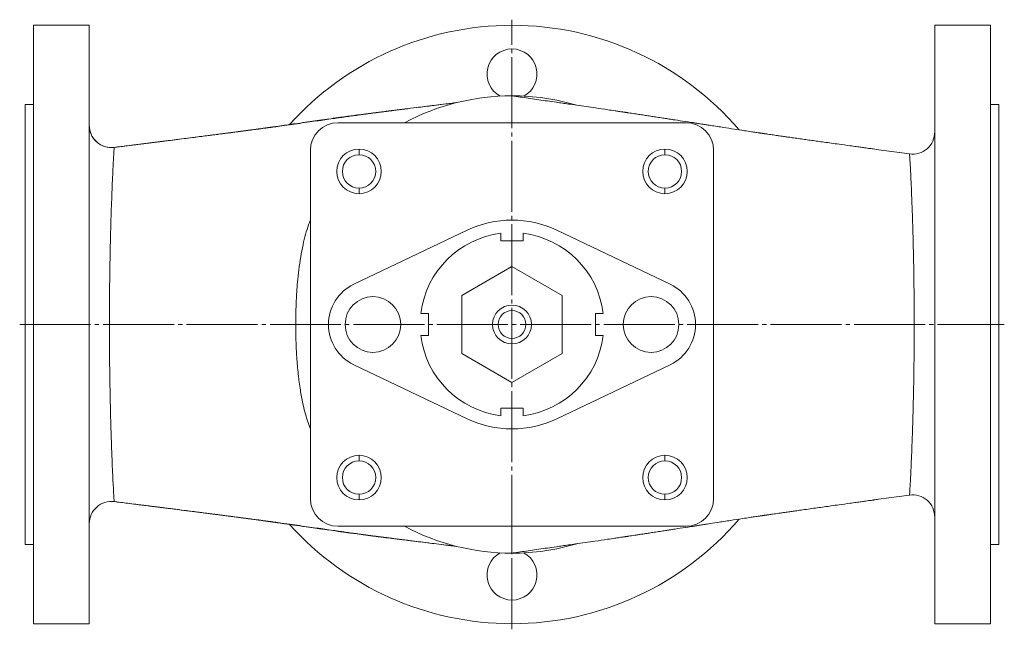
# Model space of a CAD drawing. Header units: millimetres. Extents: x 0 to 1186, y -528 to 297.
# Tile 1 of 3: x 331 to 685, y -528 to -310. Entities that reach past the tile are written whole.
import ezdxf

# ---------------------------------------------------------------- set-up
doc = ezdxf.new("R2010")
doc.units = ezdxf.units.MM
doc.linetypes.add('K5LT_AXLED', pattern=[29.999298, 25.499298, -1.5, 1.5, -1.5])
doc.linetypes.add('K5LT_THIN', pattern=[0])
doc.layers.add('Системный слой', color=7, linetype='Continuous')

msp = doc.modelspace()

# ---------------------------------------------------------------- linework, layer by layer
at = {"layer": 'Системный слой', "color": 7, "linetype": 'K5LT_THIN', "lineweight": 9}
for p, q in [((336, -311.5), (356, -311.5)), ((336, -311.5), (336, -526.5)), ((356, -311.5), (356, -526.5)), ((660, -526.5), (660, -311.5)), ((680, -311.5), (660, -311.5)), ((680, -526.5), (680, -311.5)), ((508, -346.5), (508, -336.846)), ((336, -340), (333, -340)), ((333, -498), (333, -340)), ((680, -340), (683, -340)), ((683, -340), (683, -498)), ((570.5, -346.5), (445.5, -346.5)), ((364.994, -355.374), (371.619, -354.545)), ((435.5, -356.5), (435.5, -481.5)), ((453, -356), (453, -358)), ((563, -356), (563, -358)), ((580.5, -481.5), (580.5, -356.5)), ((650.907, -357.738), (638.935, -356.077)), ((638.935, -356.077), (650.9, -357.737)), ((638.935, -356.077), (650.9, -357.737)), ((650.9, -357.737), (650.901, -357.737)), ((453, -372), (453, -370)), ((563, -372), (563, -370)), ((491.875, -385.144), (451.12, -404.555)), ((564.88, -404.555), (524.125, -385.144)), ((504, -389), (504, -386.243)), ((512, -389), (504, -389)), ((512, -386.243), (512, -389)), ((508, -398.215), (490, -408.608)), ((526, -408.608), (508, -398.215)), ((490, -408.608), (490, -429.392)), ((526, -429.392), (526, -408.608)), ((475.243, -415), (478, -415)), ((478, -415), (478, -423)), ((538, -415), (540.757, -415)), ((538, -423), (538, -415)), ((478, -423), (475.243, -423)), ((540.757, -423), (538, -423)), ((490, -429.392), (508, -439.785)), ((508, -439.785), (526, -429.392)), ((451.12, -433.445), (491.875, -452.856)), ((524.125, -452.856), (564.88, -433.445)), ((660, -433.494), (660, -444.89)), ((504, -449), (512, -449)), ((504, -451.757), (504, -449)), ((512, -449), (512, -451.757)), ((453, -466), (453, -468)), ((563, -466), (563, -468)), ((660, -465.273), (660, -465.548)), ((453, -482), (453, -480)), ((563, -482), (563, -480)), ((639.749, -481.81), (650.9, -480.263)), ((650.9, -480.263), (639.749, -481.81)), ((639.749, -481.81), (650.9, -480.263)), ((364.986, -482.625), (373.174, -483.65)), ((364.994, -482.626), (364.994, -482.626)), ((445.5, -491.5), (570.5, -491.5)), ((508, -491.5), (508, -501.154)), ((336, -498), (333, -498)), ((680, -498), (683, -498)), ((508, -501.154), (507.876, -501.139)), ((508, -501.154), (507.876, -501.139)), ((508, -501.154), (507.876, -501.139)), ((336, -526.5), (356, -526.5)), ((680, -526.5), (660, -526.5))]:
    msp.add_line(p, q, dxfattribs=at)
at = {"layer": 'Системный слой', "color": 30, "linetype": 'K5LT_AXLED', "lineweight": 9, "true_color": 0xff8000}
for p, q in [((508, -528.5), (508, -309.5)), ((331, -419), (685, -419))]:
    msp.add_line(p, q, dxfattribs=at)
at = {"layer": 'Системный слой', "color": 7, "linetype": 'K5LT_THIN', "lineweight": 9}
for centre, radius, start, end in [((508, -419), 107.5, 90, 138.07603), ((508, -419), 107.5, 40.57711, 90), ((508, -329), 9, 90, 242.09694), ((508, -329), 9, 297.90306, 90), ((508, -419), 82.154, 90, 118.0564), ((508, -419), 82.154, 73.49559, 90), ((445.5, -356.5), 10, 90, 180), ((570.5, -356.5), 10, 0, 90), ((571.64, -355.36), 9, 76.02611, 86.28909), ((364, -347.436), 8, 180, 272.26953), ((364, -347.436), 8, 180.00129, 277.13759), ((364, -347.436), 8, 180.00131, 277.13682), ((652, -349.813), 8, 262.09991, 359.99774), ((652, -349.813), 8, 262.10194, 359.99798), ((453, -364), 8, 90, 270), ((453, -364), 8, 270, 90), ((563, -364), 8, 90, 270), ((563, -364), 8, 270, 90), ((453, -364), 6, 90, 270), ((453, -364), 6, 270, 90), ((563, -364), 6, 90, 270), ((563, -364), 6, 270, 90), ((508, -419), 37.5, 64.53244, 115.46756), ((508, -419), 33, 96.96206, 173.03794), ((508, -419), 33, 6.96206, 83.03794), ((458, -419), 16, 115.46756, 244.53244), ((558, -419), 16, 295.46756, 64.53244), ((458, -419), 10, 90, 270), ((458, -419), 10, 270, 90), ((558, -419), 10, 90, 270), ((558, -419), 10, 270, 90), ((508, -419), 7, 90, 270), ((508, -419), 5, 90, 270), ((508, -419), 7, 270, 90), ((508, -419), 5, 270, 90), ((508, -419), 33, 186.96206, 263.03794), ((508, -419), 33, 276.96206, 353.03794), ((508, -419), 37.5, 244.53244, 295.46756), ((453, -474), 8, 90, 270), ((453, -474), 8, 270, 90), ((563, -474), 8, 90, 270), ((563, -474), 8, 270, 90), ((453, -474), 6, 90, 270), ((453, -474), 6, 270, 90), ((563, -474), 6, 90, 270), ((563, -474), 6, 270, 90), ((652, -488.187), 8, 0, 97.90079), ((652, -488.187), 8, 0, 97.89982), ((364, -490.564), 8, 82.86367, 179.99967), ((364, -490.564), 8, 82.86504, 179.99989), ((445.5, -481.5), 10, 180, 270), ((570.5, -481.5), 10, 270, 0), ((508, -419), 107.5, 221.92353, 270), ((508, -419), 82.154, 241.9436, 270), ((508, -419), 107.5, 270, 319.42368), ((571.64, -482.64), 9, 273.73277, 283.95938), ((508, -419), 82.154, 270, 286.50031), ((508, -509), 9, 117.90306, 270), ((508, -509), 9, 270, 62.09694)]:
    msp.add_arc(centre, radius, start, end, dxfattribs=at)
for points, knots in [([(382.752, -353.151), (383.315, -353.08), (384.808, -352.891), (387.686, -352.528), (391.201, -352.083), (394.643, -351.645), (397.48, -351.282), (399.876, -350.974), (402.187, -350.676), (404.549, -350.371), (406.771, -350.081), (408.738, -349.824), (410.388, -349.607), (411.957, -349.401), (413.406, -349.209), (414.686, -349.039), (415.749, -348.897), (416.805, -348.756), (417.759, -348.628), (418.397, -348.542), (418.683, -348.503), (418.764, -348.493), (418.862, -348.479), (418.991, -348.462), (419.113, -348.446), (419.215, -348.432), (419.279, -348.423), (419.339, -348.415), (419.413, -348.404), (419.478, -348.395), (419.546, -348.385), (419.595, -348.379), (419.65, -348.371), (419.711, -348.362), (419.763, -348.355), (419.801, -348.35), (419.823, -348.347), (419.838, -348.344), (419.853, -348.342), (419.88, -348.339), (419.923, -348.332), (419.999, -348.322), (420.106, -348.306), (420.217, -348.29), (420.313, -348.277), (420.372, -348.268), (420.418, -348.262), (420.448, -348.258), (420.47, -348.254), (420.501, -348.25), (420.553, -348.243), (420.643, -348.23), (420.803, -348.207), (420.991, -348.18), (421.216, -348.148), (421.469, -348.112), (421.833, -348.06), (422.323, -347.99), (423.068, -347.883), (424.222, -347.718), (425.866, -347.483), (428.208, -347.147), (431.185, -346.72), (434.525, -346.24), (437.035, -345.882), (438.518, -345.671), (439.291, -345.561), (440.449, -345.396), (442.577, -345.095), (444.617, -344.809), (446.313, -344.573), (447.112, -344.463), (448.13, -344.323), (449.681, -344.11), (451.916, -343.806), (454.246, -343.495), (456.401, -343.213), (458.227, -342.976), (460.117, -342.736), (461.637, -342.546), (462.664, -342.419), (463.199, -342.353), (463.861, -342.273), (464.479, -342.198), (464.933, -342.143), (465.143, -342.118), (465.387, -342.088), (465.777, -342.041), (466.353, -341.97), (467.03, -341.884), (467.938, -341.771), (469.395, -341.589), (472.078, -341.256), (476.46, -340.714), (481.46, -340.1), (485.157, -339.65), (486.811, -339.448), (487.361, -339.381), (487.786, -339.329), (488.109, -339.29)], [0, 0, 0, 0, 1.5270518, 4.0438309, 7.7818061, 11.0852715, 13.420822, 15.5434793, 17.6631078, 19.7839345, 22.0744792, 23.8496152, 25.2632335, 26.6931881, 28.2647521, 29.3569688, 30.3085638, 31.2826272, 32.376148, 33.0237616, 33.118869, 33.1855991, 33.2574771, 33.4033513, 33.5585462, 33.620691, 33.6978203, 33.7749497, 33.8196244, 33.9373665, 33.9794073, 34.0291373, 34.0822599, 34.142445, 34.203383, 34.2285516, 34.2481264, 34.2609802, 34.2791313, 34.2977154, 34.3516388, 34.4235366, 34.547308, 34.6908018, 34.7570891, 34.8221783, 34.8577174, 34.8834815, 34.9066668, 34.9298521, 34.9762226, 35.0689638, 35.2066942, 35.4671841, 35.6425732, 35.8807686, 36.2156437, 36.7024362, 37.3904559, 38.4702462, 40.1258323, 42.4057089, 45.5141757, 49.2411269, 52.5712466, 53.1678189, 53.752315, 54.9224963, 56.6838552, 60.1920037, 61.0460196, 61.793409, 62.5571672, 64.0833387, 66.392042, 69.1376041, 70.8787914, 72.6052761, 74.3483417, 76.2655103, 76.8148563, 77.2547296, 77.7251445, 78.6712536, 78.9163414, 79.0238826, 79.2444305, 79.5884741, 80.0998298, 80.8829095, 81.4585012, 82.6143214, 84.9036156, 88.8462286, 94.6489775, 98.5096223, 98.8504421, 99.1279708, 100, 100, 100, 100]), ([(488.096, -339.293), (487.608, -339.353), (487.12, -339.412), (484.436, -339.74), (482.241, -340.009), (477.896, -340.545), (475.738, -340.812), (472.213, -341.252), (470.835, -341.424), (468.779, -341.683), (468.095, -341.769), (467.074, -341.899), (466.733, -341.942), (466.044, -342.029), (465.695, -342.071), (464.999, -342.158), (464.651, -342.2), (463.927, -342.29), (463.55, -342.337), (462.764, -342.436), (462.355, -342.488), (461.501, -342.597), (461.057, -342.654), (460.131, -342.774), (459.649, -342.836), (458.644, -342.968), (458.12, -343.037), (457.029, -343.182), (456.461, -343.257), (455.276, -343.416), (454.66, -343.5), (453.374, -343.674), (452.706, -343.766), (451.311, -343.957), (450.586, -344.057), (449.074, -344.267), (448.288, -344.377), (446.651, -344.606), (445.801, -344.726), (444.03, -344.976), (443.111, -345.106), (441.199, -345.377), (440.209, -345.518), (438.151, -345.811), (437.086, -345.962), (434.877, -346.277), (433.737, -346.439), (431.377, -346.773), (430.162, -346.945), (427.655, -347.298), (426.369, -347.478), (424.168, -347.784), (423.266, -347.91), (421.912, -348.096), (421.469, -348.157), (420.805, -348.248), (420.585, -348.278), (420.146, -348.338), (419.927, -348.368), (419.503, -348.425), (419.298, -348.452), (418.871, -348.509), (418.649, -348.538), (418.186, -348.6), (417.945, -348.632), (417.442, -348.699), (417.181, -348.733), (416.635, -348.805), (416.351, -348.843), (415.758, -348.921), (415.449, -348.962), (414.805, -349.047), (414.47, -349.091), (413.77, -349.183), (413.406, -349.23), (412.646, -349.33), (412.25, -349.382), (411.424, -349.49), (410.993, -349.546), (410.095, -349.663), (409.627, -349.724), (408.65, -349.851), (408.141, -349.917), (407.078, -350.054), (406.524, -350.126), (405.367, -350.275), (404.764, -350.353), (403.504, -350.515), (402.848, -350.6), (401.476, -350.776), (400.761, -350.867), (399.267, -351.058), (398.487, -351.158), (396.858, -351.366), (396.008, -351.474), (394.232, -351.7), (393.305, -351.817), (391.367, -352.063), (390.355, -352.191), (388.239, -352.459), (387.134, -352.598), (384.937, -352.875), (383.845, -353.013), (382.752, -353.151)], [0.1338441, 0.1338441, 0.1338441, 0.1338441, 0.143744, 0.143744, 0.18839308, 0.18839308, 0.2327193, 0.2327193, 0.26133739, 0.26133739, 0.27562183, 0.27562183, 0.28275945, 0.28275945, 0.29010455, 0.29010455, 0.29746236, 0.29746236, 0.30549669, 0.30549669, 0.31427472, 0.31427472, 0.32386998, 0.32386998, 0.33436244, 0.33436244, 0.34583839, 0.34583839, 0.35838979, 0.35838979, 0.37211322, 0.37211322, 0.38710797, 0.38710797, 0.40347308, 0.40347308, 0.42130309, 0.42130309, 0.44068194, 0.44068194, 0.46167459, 0.46167459, 0.48431585, 0.48431585, 0.50859583, 0.50859583, 0.53444168, 0.53444168, 0.5616961, 0.5616961, 0.59009475, 0.59009475, 0.60965897, 0.60965897, 0.6191404, 0.6191404, 0.6238021, 0.6238021, 0.62844358, 0.62844358, 0.63276063, 0.63276063, 0.63743867, 0.63743867, 0.64250816, 0.64250816, 0.64800219, 0.64800219, 0.65395674, 0.65395674, 0.66041099, 0.66041099, 0.66740758, 0.66740758, 0.674993, 0.674993, 0.68321796, 0.68321796, 0.69213788, 0.69213788, 0.70181337, 0.70181337, 0.71231082, 0.71231082, 0.72370314, 0.72370314, 0.73607047, 0.73607047, 0.74950118, 0.74950118, 0.76409293, 0.76409293, 0.77995394, 0.77995394, 0.79720455, 0.79720455, 0.81597899, 0.81597899, 0.83642754, 0.83642754, 0.85871917, 0.85871917, 0.88073299, 0.88073299, 0.88073299, 0.88073299]), ([(638.935, -356.077), (638.573, -356.027), (637.956, -355.941), (637.081, -355.82), (636.188, -355.696), (635.02, -355.535), (633.511, -355.327), (631.654, -355.07), (628.992, -354.703), (625.989, -354.288), (622.868, -353.855), (620.304, -353.499), (617.967, -353.173), (615.769, -352.866), (613.635, -352.567), (611.454, -352.26), (609.393, -351.968), (607.56, -351.708), (606.014, -351.487), (604.545, -351.277), (603.192, -351.082), (601.995, -350.91), (600.994, -350.765), (600.218, -350.653), (599.704, -350.578), (599.498, -350.548), (599.383, -350.532), (599.228, -350.509), (599.076, -350.487), (598.927, -350.465), (598.804, -350.447), (598.673, -350.428), (598.569, -350.413), (598.416, -350.39), (598.303, -350.373), (598.199, -350.358), (598.18, -350.355), (598.157, -350.352), (598.129, -350.348), (598.091, -350.343), (598.024, -350.333), (597.884, -350.312), (597.701, -350.285), (597.449, -350.248), (597.224, -350.215), (596.883, -350.164), (596.367, -350.087), (595.391, -349.942), (593.801, -349.703), (591.168, -349.307), (587.848, -348.8), (583.801, -348.178), (580.416, -347.653), (578.1, -347.293), (577.17, -347.149), (576.504, -347.045), (575.581, -346.902), (574.74, -346.771), (574.146, -346.679), (573.802, -346.625), (573.197, -346.531), (571.987, -346.343), (569.739, -345.993), (567.619, -345.664), (566.011, -345.414), (565.403, -345.32), (564.597, -345.196), (563.38, -345.007), (561.629, -344.737), (559.696, -344.44), (557.769, -344.145), (555.953, -343.867), (554.054, -343.578), (552.406, -343.329), (551.005, -343.117), (550.29, -343.01), (549.914, -342.953), (549.864, -342.946), (549.775, -342.932), (549.604, -342.907), (549.349, -342.868), (549.143, -342.837), (549.005, -342.816), (548.95, -342.808), (548.844, -342.792), (548.634, -342.761), (548.275, -342.707), (547.774, -342.632), (547.106, -342.534), (546.19, -342.398), (544.613, -342.166), (541.832, -341.758), (537.265, -341.09), (532.537, -340.403), (528.937, -339.884), (527.221, -339.635), (525.771, -339.427), (523.61, -339.117), (519.752, -338.566), (514.64, -337.826), (510.425, -337.205), (508.24, -336.881), (508, -336.846)], [0, 0, 0, 0, 0.8139574, 1.3862412, 1.9681524, 2.8192524, 4.0096387, 5.3638263, 7.0026565, 10.0130108, 12.1428104, 14.0719247, 15.8451044, 17.4780098, 19.1111291, 20.747534, 22.517295, 23.9109775, 25.016125, 26.13801, 27.3765333, 28.2201816, 28.9733907, 29.7489897, 30.1153848, 30.1540322, 30.2671169, 30.3982666, 30.528429, 30.6295859, 30.738811, 30.8480361, 30.9614624, 30.9981241, 31.2217948, 31.2294872, 31.2398171, 31.2650417, 31.2902662, 31.3154907, 31.3659398, 31.4668379, 31.6793466, 31.8259397, 32.0508165, 32.2618519, 32.6878163, 33.3346355, 34.6376487, 36.7185195, 39.8515763, 42.9947709, 46.9009867, 48.4103154, 48.8300289, 49.2507411, 50.0922245, 51.155746, 51.3701118, 51.5871269, 52.0217033, 52.8916395, 54.6307732, 57.6645491, 58.1697155, 58.6611876, 59.1634069, 60.1683268, 61.694672, 63.4640799, 64.9215102, 66.3840631, 67.8574602, 69.449604, 70.3321517, 71.1401974, 71.1563812, 71.1887488, 71.2534839, 71.3611531, 71.5807112, 71.8398282, 71.8621448, 71.895576, 71.9644302, 72.1057389, 72.3784371, 72.7949019, 73.2751359, 73.9282529, 74.9400949, 76.9379496, 80.3667445, 85.4708525, 87.7102482, 88.5400885, 89.3611884, 90.9957048, 93.4299698, 98.0660971, 102.4592344, 103, 103, 103, 103]), ([(382.752, -353.151), (382.21, -353.219), (381.669, -353.287), (379.311, -353.583), (377.494, -353.809), (373.712, -354.282), (371.747, -354.529), (368.185, -354.974), (366.59, -355.174), (364.994, -355.374)], [0.88073299, 0.88073299, 0.88073299, 0.88073299, 0.89164583, 0.89164583, 0.92824732, 0.92824732, 0.9678479, 0.9678479, 1, 1, 1, 1]), ([(382.752, -353.151), (382.21, -353.219), (381.669, -353.287), (379.311, -353.583), (377.494, -353.809), (373.712, -354.282), (371.747, -354.529), (368.185, -354.974), (366.59, -355.174), (364.994, -355.374)], [0.88073299, 0.88073299, 0.88073299, 0.88073299, 0.89164583, 0.89164583, 0.92824732, 0.92824732, 0.9678479, 0.9678479, 1, 1, 1, 1]), ([(371.619, -354.545), (372.254, -354.465), (373.587, -354.298), (375.061, -354.113), (376.043, -353.991), (377.037, -353.866), (378.416, -353.694), (379.951, -353.502), (380.966, -353.375), (381.647, -353.29), (382.206, -353.219), (382.575, -353.173), (382.752, -353.151)], [0, 0, 0, 0, 2.2222684, 4.6690134, 5.164237, 5.6620259, 8.1493265, 9.9912558, 11.0358931, 11.7039162, 12.3782835, 13, 13, 13, 13]), ([(364.994, -482.626), (364.982, -482.624), (364.937, -482.171), (364.821, -480.359), (364.674, -477.712), (364.502, -474.298), (364.308, -470.013), (364.109, -465.13), (363.932, -460.154), (363.792, -455.686), (363.688, -451.929), (363.611, -448.847), (363.555, -446.355), (363.509, -444.12), (363.467, -441.922), (363.425, -439.488), (363.388, -436.988), (363.355, -434.497), (363.328, -432.12), (363.306, -429.725), (363.288, -427.337), (363.275, -424.88), (363.264, -422.036), (363.26, -418.649), (363.267, -414.82), (363.283, -411.364), (363.303, -408.612), (363.323, -406.413), (363.347, -404.157), (363.381, -401.46), (363.428, -398.306), (363.489, -394.85), (363.561, -391.333), (363.649, -387.561), (363.762, -383.344), (363.906, -378.636), (364.074, -373.817), (364.258, -369.169), (364.444, -364.938), (364.619, -361.346), (364.768, -358.575), (364.881, -356.678), (364.957, -355.606), (364.986, -355.374), (364.994, -355.374)], [0, 0, 0, 0, 2.0811, 3.9654448, 5.6421934, 7.3614742, 9.1074815, 10.8791667, 12.442765, 13.7095868, 14.6915218, 15.4804876, 16.1157434, 16.59077, 17.1469678, 17.7357539, 18.3611186, 18.9314349, 19.4984385, 20.0282115, 20.5942627, 21.1446841, 21.7204366, 22.5395218, 23.4564114, 24.3404374, 24.9040262, 25.3598078, 25.8654162, 26.478823, 27.2641885, 28.1167247, 28.9972945, 29.8847463, 31.0132175, 32.3607087, 33.8532971, 35.4102538, 37.0677225, 38.7659192, 40.4324655, 42.0300172, 43.5551028, 45, 45, 45, 45]), ([(650.901, -357.737), (650.913, -357.74), (650.956, -358.173), (651.069, -359.902), (651.213, -362.428), (651.382, -365.719), (651.576, -369.912), (651.785, -374.974), (651.994, -380.785), (652.187, -387.212), (652.351, -394.012), (652.478, -401.043), (652.563, -408.121), (652.607, -415.356), (652.607, -422.718), (652.56, -430.238), (652.468, -437.655), (652.332, -444.871), (652.163, -451.685), (651.968, -458.003), (651.763, -463.603), (651.562, -468.405), (651.377, -472.369), (651.214, -475.542), (651.077, -477.968), (650.98, -479.468), (650.925, -480.144), (650.906, -480.262), (650.9, -480.263)], [0, 0, 0, 0, 1.3370756, 2.5427269, 3.6136471, 4.7256629, 5.8722188, 7.0454882, 8.241495, 9.4215406, 10.5997158, 11.7316385, 12.8420825, 13.9224129, 15.0592985, 16.2026386, 17.3810386, 18.547622, 19.732669, 20.9096246, 22.0831532, 23.2017116, 24.2920202, 25.358873, 26.4147188, 27.5204527, 28.3681824, 29, 29, 29, 29]), ([(435.497, -381.456), (435.271, -382.04), (434.661, -383.716), (433.752, -386.648), (432.807, -390.474), (431.992, -394.717), (431.341, -399.226), (430.895, -403.446), (430.608, -407.158), (430.426, -410.392), (430.306, -413.523), (430.233, -416.996), (430.228, -421.085), (430.341, -426.032), (430.639, -431.666), (431.174, -437.531), (431.94, -443.042), (432.815, -447.559), (433.694, -451.1), (434.554, -453.961), (435.169, -455.695), (435.499, -456.549)], [0, 0, 0, 0, 0.606561, 1.7117139, 2.872396, 4.1984871, 5.5362321, 6.8049038, 7.7867824, 8.6494162, 9.4816221, 10.3768915, 11.4917631, 12.8423807, 14.4282243, 16.1640824, 17.785892, 19.2167112, 20.2402676, 21.1130671, 22, 22, 22, 22]), ([(382.733, -484.847), (382.198, -484.78), (381.662, -484.712), (379.311, -484.417), (377.494, -484.191), (373.712, -483.718), (371.747, -483.471), (368.185, -483.026), (366.59, -482.826), (364.994, -482.626)], [0.88086001, 0.88086001, 0.88086001, 0.88086001, 0.89164576, 0.89164576, 0.92824725, 0.92824725, 0.96784782, 0.96784782, 1, 1, 1, 1]), ([(382.733, -484.847), (382.198, -484.78), (381.662, -484.712), (379.311, -484.417), (377.494, -484.191), (373.712, -483.718), (371.747, -483.471), (368.185, -483.026), (366.59, -482.826), (364.994, -482.626)], [0.88086001, 0.88086001, 0.88086001, 0.88086001, 0.89164576, 0.89164576, 0.92824725, 0.92824725, 0.96784782, 0.96784782, 1, 1, 1, 1]), ([(373.174, -483.65), (373.621, -483.706), (374.436, -483.808), (375.394, -483.928), (376.048, -484.01), (377.053, -484.136), (378.456, -484.311), (379.989, -484.502), (380.993, -484.628), (381.651, -484.711), (382.204, -484.78), (382.565, -484.826), (382.733, -484.847)], [0, 0, 0, 0, 1.8213194, 3.3261097, 3.9059096, 4.4918825, 7.4226305, 9.6280539, 10.7396182, 11.5202947, 12.3133969, 13, 13, 13, 13]), ([(382.733, -484.847), (383.285, -484.917), (384.739, -485.1), (387.511, -485.45), (391.015, -485.894), (394.487, -486.336), (397.423, -486.711), (399.777, -487.013), (401.911, -487.288), (403.834, -487.537), (405.6, -487.766), (407.226, -487.978), (408.751, -488.178), (410.544, -488.413), (412.188, -488.63), (413.692, -488.829), (414.685, -488.961), (415.597, -489.083), (416.435, -489.195), (417.205, -489.298), (417.915, -489.393), (418.401, -489.459), (418.68, -489.496), (418.763, -489.507), (418.86, -489.52), (418.989, -489.538), (419.122, -489.556), (419.235, -489.571), (419.31, -489.581), (419.374, -489.59), (419.422, -489.597), (419.483, -489.606), (419.55, -489.615), (419.63, -489.626), (419.7, -489.636), (419.765, -489.645), (419.805, -489.651), (419.826, -489.654), (419.839, -489.656), (419.853, -489.658), (419.873, -489.66), (419.905, -489.665), (419.957, -489.672), (420.052, -489.686), (420.176, -489.704), (420.303, -489.722), (420.385, -489.733), (420.426, -489.739), (420.45, -489.743), (420.481, -489.747), (420.534, -489.754), (420.618, -489.766), (420.771, -489.788), (420.941, -489.812), (421.118, -489.838), (421.308, -489.865), (421.572, -489.902), (421.883, -489.947), (422.298, -490.006), (422.902, -490.092), (423.843, -490.227), (425.091, -490.405), (427.039, -490.685), (430.022, -491.113), (433.61, -491.628), (436.409, -492.029), (437.933, -492.246), (438.524, -492.33), (439.293, -492.44), (440.451, -492.604), (442.563, -492.903), (444.593, -493.188), (446.294, -493.424), (447.092, -493.535), (448.085, -493.672), (449.573, -493.876), (451.776, -494.175), (454.112, -494.487), (456.263, -494.77), (457.944, -494.987), (459.471, -495.182), (460.876, -495.36), (461.944, -495.492), (462.684, -495.584), (463.162, -495.642), (463.775, -495.717), (464.394, -495.792), (464.877, -495.85), (465.146, -495.883), (465.391, -495.912), (465.78, -495.959), (466.354, -496.03), (467.022, -496.115), (467.901, -496.225), (469.257, -496.394), (471.586, -496.684), (475.011, -497.108), (479.963, -497.716), (483.914, -498.199), (486.471, -498.511), (486.849, -498.557), (487.373, -498.621), (487.795, -498.672), (488.109, -498.71)], [0, 0, 0, 0, 1.556971, 4.0932899, 7.7943043, 11.4568003, 13.9321799, 16.1455095, 18.1766649, 20.044365, 21.6701845, 23.2740635, 24.7435811, 26.1018882, 28.4939482, 29.5491143, 30.521041, 31.4167542, 32.2413533, 33.001658, 33.7027102, 34.349136, 34.4567001, 34.5250626, 34.597843, 34.7448599, 34.9131623, 35.0055007, 35.1017384, 35.1736952, 35.2163972, 35.2594289, 35.3706493, 35.4267665, 35.5079883, 35.5855174, 35.6182523, 35.6301786, 35.6439532, 35.662242, 35.6786647, 35.7115101, 35.7692512, 35.8522459, 36.0199656, 36.16196, 36.2375551, 36.2664356, 36.2814849, 36.3129153, 36.3652371, 36.450273, 36.57952, 36.8460747, 36.9798959, 37.1304469, 37.4332373, 37.7910208, 38.1066378, 38.7353792, 39.681432, 41.0353682, 42.6689401, 45.8065771, 50.4853812, 54.0385718, 54.6947876, 55.3004194, 55.909483, 57.1274186, 58.9556306, 62.5583619, 63.4849698, 64.2538286, 65.0295756, 66.5668361, 68.8376598, 71.7846876, 73.6505891, 75.2895731, 76.7858932, 78.1547888, 79.4081698, 79.8788083, 80.3195456, 80.772219, 81.6575745, 82.0754286, 82.1885689, 82.4197919, 82.7763765, 83.3072235, 84.1136692, 84.6992499, 85.8382445, 88.0060422, 91.3797107, 95.6137206, 102.0514392, 102.5255249, 102.8151551, 103.1156139, 104, 104, 104, 104]), ([(488.096, -498.707), (487.608, -498.647), (487.12, -498.588), (484.436, -498.26), (482.241, -497.991), (477.896, -497.455), (475.738, -497.188), (472.213, -496.748), (470.834, -496.576), (468.778, -496.317), (468.095, -496.231), (467.073, -496.101), (466.733, -496.058), (466.044, -495.971), (465.695, -495.929), (464.999, -495.842), (464.651, -495.8), (463.927, -495.71), (463.55, -495.663), (462.763, -495.564), (462.354, -495.512), (461.501, -495.403), (461.057, -495.346), (460.131, -495.226), (459.649, -495.164), (458.643, -495.032), (458.12, -494.963), (457.029, -494.818), (456.461, -494.743), (455.276, -494.584), (454.66, -494.5), (453.374, -494.326), (452.705, -494.234), (451.311, -494.043), (450.586, -493.943), (449.074, -493.733), (448.288, -493.623), (446.651, -493.394), (445.8, -493.274), (444.03, -493.024), (443.111, -492.894), (441.199, -492.623), (440.209, -492.482), (438.151, -492.189), (437.086, -492.037), (434.877, -491.723), (433.737, -491.561), (431.377, -491.227), (430.162, -491.055), (427.655, -490.702), (426.369, -490.522), (424.168, -490.216), (423.265, -490.09), (421.912, -489.904), (421.469, -489.843), (420.804, -489.752), (420.585, -489.722), (420.146, -489.662), (419.927, -489.632), (419.502, -489.575), (419.298, -489.548), (418.871, -489.491), (418.649, -489.462), (418.186, -489.4), (417.945, -489.368), (417.442, -489.301), (417.181, -489.267), (416.635, -489.195), (416.351, -489.157), (415.758, -489.079), (415.449, -489.038), (414.805, -488.953), (414.47, -488.909), (413.77, -488.817), (413.406, -488.77), (412.646, -488.67), (412.25, -488.618), (411.424, -488.51), (410.993, -488.454), (410.095, -488.337), (409.627, -488.276), (408.65, -488.149), (408.141, -488.083), (407.078, -487.946), (406.524, -487.874), (405.367, -487.725), (404.764, -487.647), (403.504, -487.485), (402.848, -487.4), (401.476, -487.224), (400.761, -487.133), (399.267, -486.942), (398.487, -486.842), (396.858, -486.634), (396.008, -486.526), (394.232, -486.3), (393.305, -486.183), (391.367, -485.937), (390.355, -485.809), (388.239, -485.541), (387.134, -485.402), (384.931, -485.124), (383.832, -484.985), (382.733, -484.847)], [0.13384426, 0.13384426, 0.13384426, 0.13384426, 0.14374398, 0.14374398, 0.18839306, 0.18839306, 0.23271928, 0.23271928, 0.26133737, 0.26133737, 0.27562181, 0.27562181, 0.28275942, 0.28275942, 0.29010453, 0.29010453, 0.29746233, 0.29746233, 0.30549667, 0.30549667, 0.3142747, 0.3142747, 0.32386995, 0.32386995, 0.33436241, 0.33436241, 0.34583836, 0.34583836, 0.35838976, 0.35838976, 0.37211319, 0.37211319, 0.38710794, 0.38710794, 0.40347304, 0.40347304, 0.42130305, 0.42130305, 0.4406819, 0.4406819, 0.46167455, 0.46167455, 0.48431582, 0.48431582, 0.50859579, 0.50859579, 0.53444163, 0.53444163, 0.56169605, 0.56169605, 0.5900947, 0.5900947, 0.60965892, 0.60965892, 0.61914035, 0.61914035, 0.62380205, 0.62380205, 0.62844353, 0.62844353, 0.63276058, 0.63276058, 0.63743862, 0.63743862, 0.64250811, 0.64250811, 0.64800213, 0.64800213, 0.65395669, 0.65395669, 0.66041094, 0.66041094, 0.66740753, 0.66740753, 0.67499294, 0.67499294, 0.68321791, 0.68321791, 0.69213783, 0.69213783, 0.70181331, 0.70181331, 0.71231077, 0.71231077, 0.72370308, 0.72370308, 0.73607041, 0.73607041, 0.74950112, 0.74950112, 0.76409287, 0.76409287, 0.77995388, 0.77995388, 0.79720449, 0.79720449, 0.81597892, 0.81597892, 0.83642748, 0.83642748, 0.8587191, 0.8587191, 0.88086001, 0.88086001, 0.88086001, 0.88086001]), ([(639.749, -481.81), (639.199, -481.886), (638.566, -481.974), (637.677, -482.097), (637.081, -482.18), (636.189, -482.304), (635.019, -482.466), (633.505, -482.674), (631.635, -482.932), (628.964, -483.301), (625.96, -483.716), (622.849, -484.147), (620.224, -484.512), (617.697, -484.864), (615.12, -485.225), (612.673, -485.569), (610.511, -485.874), (608.69, -486.132), (606.978, -486.375), (605.372, -486.604), (603.955, -486.808), (602.763, -486.979), (601.597, -487.147), (600.547, -487.299), (599.847, -487.401), (599.552, -487.444), (599.481, -487.454), (599.388, -487.468), (599.242, -487.489), (599.078, -487.513), (598.912, -487.537), (598.753, -487.56), (598.565, -487.588), (598.372, -487.616), (598.226, -487.637), (598.104, -487.655), (597.976, -487.674), (597.801, -487.7), (597.617, -487.727), (597.426, -487.755), (597.159, -487.795), (596.738, -487.857), (596.038, -487.961), (594.988, -488.118), (593.21, -488.384), (590.352, -488.817), (586.412, -489.419), (582.203, -490.07), (579.243, -490.529), (577.682, -490.772), (577.167, -490.852), (576.498, -490.956), (575.577, -491.099), (574.737, -491.23), (574.148, -491.321), (573.807, -491.374), (573.207, -491.468), (572.007, -491.655), (569.765, -492.003), (567.652, -492.332), (566.02, -492.585), (565.414, -492.679), (564.62, -492.801), (563.419, -492.987), (561.682, -493.255), (559.738, -493.554), (557.853, -493.843), (556.213, -494.094), (554.726, -494.32), (553.374, -494.525), (552.147, -494.711), (551.033, -494.879), (550.302, -494.989), (549.927, -495.045), (549.857, -495.056), (549.762, -495.07), (549.581, -495.097), (549.334, -495.135), (549.125, -495.166), (548.972, -495.189), (548.856, -495.206), (548.632, -495.24), (548.273, -495.293), (547.765, -495.369), (547.096, -495.468), (546.162, -495.606), (544.56, -495.842), (541.722, -496.26), (537.026, -496.946), (532.331, -497.627), (528.804, -498.137), (527.228, -498.364), (525.781, -498.572), (523.619, -498.882), (519.77, -499.432), (514.703, -500.165), (510.483, -500.786), (508.289, -501.111), (508, -501.154)], [0, 0, 0, 0, 1.1822767, 1.3607685, 1.9074394, 2.4634666, 3.2765448, 4.417602, 5.7179889, 7.2992561, 10.1685394, 12.1973431, 14.0366897, 15.8728104, 17.7078934, 19.6829426, 21.2626681, 22.4937595, 23.7346879, 25.0886355, 26.0952804, 26.9318755, 27.7871231, 28.7423473, 29.3265031, 29.3862602, 29.4203875, 29.4892168, 29.597347, 29.7541132, 29.8652492, 29.9844989, 30.123904, 30.3046929, 30.4384635, 30.4707184, 30.5952921, 30.7403226, 30.8840385, 31.0325355, 31.1936281, 31.5178805, 32.0292262, 32.8539682, 34.0180013, 36.2587841, 39.6903621, 43.4783559, 46.3989409, 46.8341323, 47.2358505, 47.639968, 48.4485804, 49.4546095, 49.6587051, 49.8646619, 50.2769033, 51.1016047, 52.7468438, 55.6510023, 56.1542978, 56.6203809, 57.0934538, 58.0377549, 59.4587484, 61.1914015, 62.5886754, 63.8455229, 64.9801946, 66.0040789, 66.9275476, 67.7602251, 68.5109721, 68.5631326, 68.5970111, 68.6658036, 68.7762532, 68.9998582, 69.2150711, 69.2376876, 69.3374004, 69.473008, 69.7330653, 70.1335878, 70.5949227, 71.2303022, 72.2136869, 74.1598039, 77.5169267, 82.5459157, 84.3857598, 85.1693546, 85.9554859, 87.5180997, 89.8487628, 94.2613843, 98.3761892, 99, 99, 99, 99])]:
    msp.add_open_spline(points, degree=3, knots=knots, dxfattribs=at)

doc.saveas('drawing.dxf')
